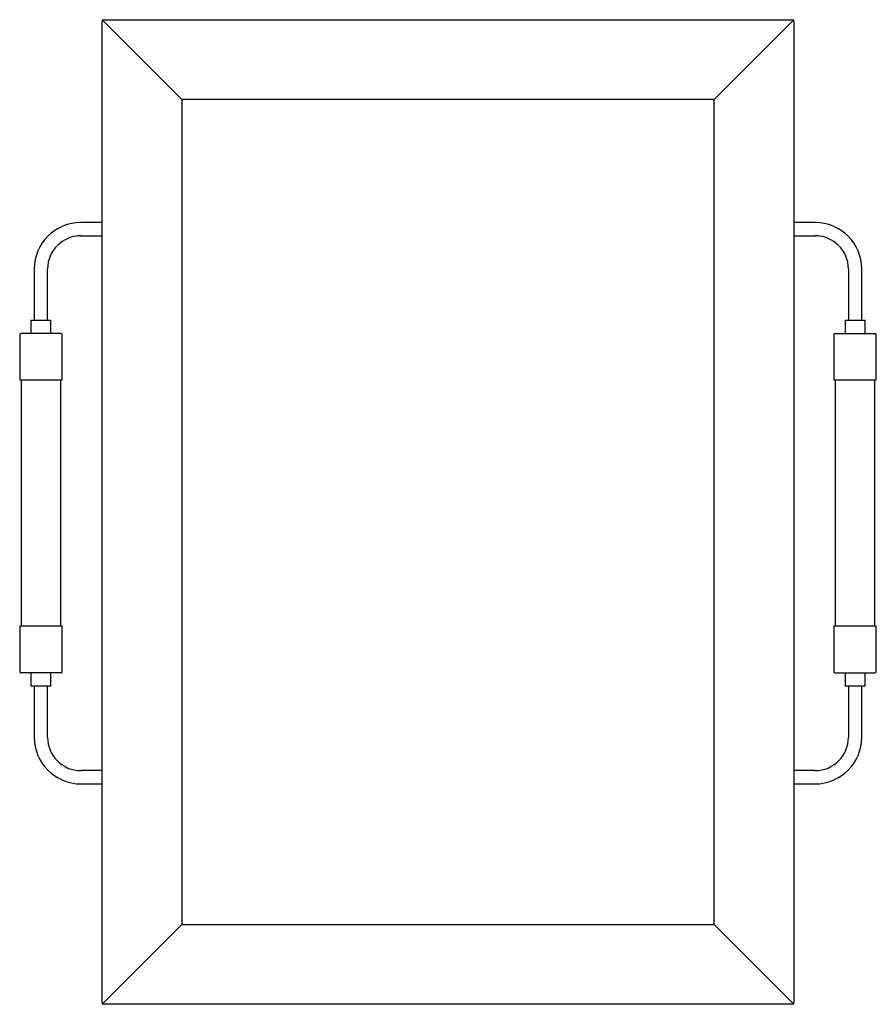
# Model space of a CAD drawing. Header units: metres. Extents: x 1295.763 to 1296.407, y 435.705 to 436.445.
import ezdxf

# ---------------------------------------------------------------- set-up
doc = ezdxf.new("R2010")
doc.units = ezdxf.units.M
doc.layers.add('sanindusa', color=3, linetype='Continuous')

msp = doc.modelspace()

# ---------------------------------------------------------------- linework, layer by layer
at = {"layer": 'sanindusa'}
for p, q in [((1295.82637, 436.4447), (1296.34237, 436.4447)), ((1296.34237, 436.4447), (1296.34437, 436.4447)), ((1295.82537, 436.4417), (1295.82537, 436.4437)), ((1295.82537, 435.7057), (1295.82537, 436.4417)), ((1295.82567, 436.44441), (1295.88537, 436.3847)), ((1296.28537, 436.3847), (1296.34508, 436.44441)), ((1296.34537, 436.4437), (1296.34537, 435.7077)), ((1295.88537, 436.3847), (1295.88537, 435.7647)), ((1296.28537, 436.3847), (1295.88537, 436.3847)), ((1296.28537, 435.7647), (1296.28537, 436.3847)), ((1295.82537, 436.29232), (1295.80937, 436.29232)), ((1296.36137, 436.29232), (1296.34537, 436.29232)), ((1295.80937, 436.28232), (1295.82537, 436.28232)), ((1296.34537, 436.28232), (1296.36137, 436.28232)), ((1295.77437, 436.25732), (1295.77437, 436.21882)), ((1295.78437, 436.21882), (1295.78437, 436.25732)), ((1296.38637, 436.25732), (1296.38637, 436.21882)), ((1296.39637, 436.21882), (1296.39637, 436.25732)), ((1295.77187, 436.21882), (1295.77187, 436.20882)), ((1295.77187, 436.21882), (1295.78687, 436.21882)), ((1295.78687, 436.20882), (1295.78687, 436.21882)), ((1296.38387, 436.21882), (1296.38387, 436.20882)), ((1296.38387, 436.21882), (1296.39887, 436.21882)), ((1296.39887, 436.20882), (1296.39887, 436.21882)), ((1295.76337, 436.20782), (1295.76337, 436.17382)), ((1295.79437, 436.20882), (1295.76437, 436.20882)), ((1295.79537, 436.17382), (1295.79537, 436.20782)), ((1296.37537, 436.20782), (1296.37537, 436.17382)), ((1296.37637, 436.20882), (1296.40637, 436.20882)), ((1296.40737, 436.17382), (1296.40737, 436.20782)), ((1295.79537, 436.17382), (1295.76337, 436.17382)), ((1295.76437, 436.17382), (1295.76437, 435.98882)), ((1295.79437, 435.98882), (1295.79437, 436.17382)), ((1296.40737, 436.17382), (1296.37537, 436.17382)), ((1296.37637, 436.17382), (1296.37637, 435.98882)), ((1296.40637, 435.98882), (1296.40637, 436.17382)), ((1295.76337, 435.98882), (1295.76337, 435.95482)), ((1295.79537, 435.98882), (1295.76337, 435.98882)), ((1295.79537, 435.95482), (1295.79537, 435.98882)), ((1296.37537, 435.98882), (1296.37537, 435.95482)), ((1296.40737, 435.98882), (1296.37537, 435.98882)), ((1296.40737, 435.95482), (1296.40737, 435.98882)), ((1295.79437, 435.95382), (1295.76437, 435.95382)), ((1295.77187, 435.95382), (1295.77187, 435.94382)), ((1295.78687, 435.94382), (1295.78687, 435.95382)), ((1296.37637, 435.95382), (1296.40637, 435.95382)), ((1296.38387, 435.95382), (1296.38387, 435.94382)), ((1296.39887, 435.94382), (1296.39887, 435.95382)), ((1295.78687, 435.94382), (1295.77187, 435.94382)), ((1295.77437, 435.94382), (1295.77437, 435.90532)), ((1295.78437, 435.90532), (1295.78437, 435.94382)), ((1296.39887, 435.94382), (1296.38387, 435.94382)), ((1296.38637, 435.94382), (1296.38637, 435.90532)), ((1296.39637, 435.90532), (1296.39637, 435.94382)), ((1295.82537, 435.88032), (1295.80937, 435.88032)), ((1296.36137, 435.88032), (1296.34537, 435.88032)), ((1295.80937, 435.87032), (1295.82537, 435.87032)), ((1296.34537, 435.87032), (1296.36137, 435.87032)), ((1295.88537, 435.7647), (1295.82567, 435.70499)), ((1295.88537, 435.7647), (1296.28537, 435.7647)), ((1296.34508, 435.70499), (1296.28537, 435.7647)), ((1295.82837, 435.7047), (1295.82637, 435.7047)), ((1296.34437, 435.7047), (1295.82837, 435.7047)), ((1296.34537, 435.7077), (1296.34537, 435.7057))]:
    msp.add_line(p, q, dxfattribs=at)
for centre, radius, start, end in [((1295.82637, 436.4437), 0.001, 90, 180), ((1296.34437, 436.4437), 0.001, 0, 90), ((1295.80937, 436.25732), 0.035, 90, 180), ((1296.36137, 436.25732), 0.035, 0, 90), ((1295.80937, 436.25732), 0.025, 90, 180), ((1296.36137, 436.25732), 0.025, 0, 90), ((1295.76437, 436.20782), 0.001, 90, 180), ((1295.79437, 436.20782), 0.001, 0, 90), ((1296.37637, 436.20782), 0.001, 90, 180), ((1296.40637, 436.20782), 0.001, 0, 90), ((1295.76437, 435.95482), 0.001, 180, 270), ((1295.79437, 435.95482), 0.001, 270, 0), ((1296.37637, 435.95482), 0.001, 180, 270), ((1296.40637, 435.95482), 0.001, 270, 0), ((1295.80937, 435.90532), 0.035, 180, 270), ((1295.80937, 435.90532), 0.025, 180, 270), ((1296.36137, 435.90532), 0.025, 270, 0), ((1296.36137, 435.90532), 0.035, 270, 0), ((1295.82637, 435.7057), 0.001, 180, 270), ((1296.34437, 435.7057), 0.001, 270, 0)]:
    msp.add_arc(centre, radius, start, end, dxfattribs=at)

doc.saveas('drawing.dxf')
